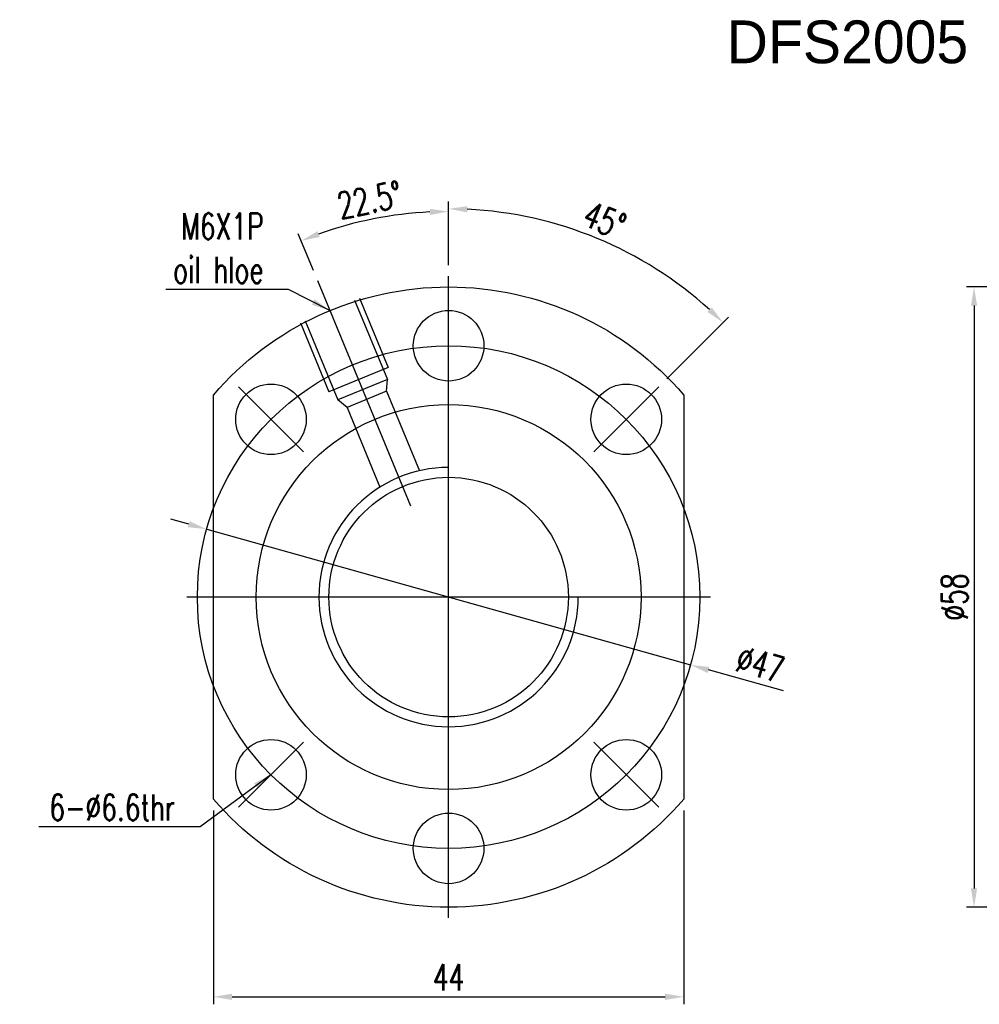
# Model space of a CAD drawing. Header units: inches. Extents: x 5 to 1045, y 47 to 2175.
# Tile 1 of 45: x 5 to 95, y 50 to 142. Entities that reach past the tile are written whole.
import ezdxf

# ---------------------------------------------------------------- set-up
doc = ezdxf.new("R2010")
doc.units = ezdxf.units.IN
doc.header["$LTSCALE"] = 3
doc.header["$MEASUREMENT"] = 0
doc.layers.add('DIM', color=4, linetype='Continuous')
doc.styles.add('DIM-7', font='SIMPLEX.shx', dxfattribs={"width": 0.7, "bigfont": 'chineset.shx'})
doc.dimstyles.new('CNS', dxfattribs={"dimtxt": 3.5, "dimasz": 2.5, "dimexe": 1, "dimexo": 1.5, "dimgap": 0.09, "dimtad": 0, "dimdsep": 46, "dimtxsty": 'DIM-7', "dimcen": 0.09, "dimclrd": 1, "dimclre": 1, "dimclrt": 4, "dimadec": 0, "dimazin": 0, "dimtfac": 1, "dimtix": 1, "dimtmove": 2, "dimatfit": 3, "dimfxl": 1, "dimtvp": 0.971429, "dimtolj": 1, "dimarcsym": 0})

# ---------------------------------------------------------------- blocks, each defined once
blk = doc.blocks.new('*D3')
at = {"layer": 'DEFPOINTS', "color": 0, "transparency": 16777216}
for p in [(23.33, 69.497), (67.33, 69.497), (67.33, 51.012)]:
    blk.add_point(p, dxfattribs=at)
at = {"layer": 'DIM', "color": 7, "lineweight": -2, "transparency": 16777216}
for p, q in [((23.33, 68.447), (23.33, 50.312)), ((67.33, 68.447), (67.33, 50.312)), ((25.08, 51.012), (65.58, 51.012))]:
    blk.add_line(p, q, dxfattribs=at)
at = {"layer": 'DIM', "color": 7, "transparency": 16777216}
for points in [[(25.08, 51.304), (25.08, 50.72), (23.33, 51.012)], [(65.58, 51.304), (65.58, 50.72), (67.33, 51.012)]]:
    blk.add_solid(points, dxfattribs=at)
at = {"layer": 'DIM', "color": 7, "transparency": 16777216, "insert": (45.33, 52.832), "char_height": 2.45, "attachment_point": 5, "style": 'DIM-7'}
blk.add_mtext('\\A1;44', dxfattribs=at)
blk = doc.blocks.new('*D5')
at = {"layer": 'DEFPOINTS', "color": 0, "transparency": 16777216}
for p in [(102.967, 117.392), (94.476, 59.392), (102.967, 59.392)]:
    blk.add_point(p, dxfattribs=at)
at = {"layer": 'DIM', "color": 7, "lineweight": -2, "transparency": 16777216}
for p, q in [((101.917, 117.392), (93.776, 117.392)), ((94.476, 115.642), (94.476, 61.142)), ((101.917, 59.392), (93.776, 59.392))]:
    blk.add_line(p, q, dxfattribs=at)
at = {"layer": 'DIM', "color": 7, "transparency": 16777216}
for points in [[(94.184, 115.642), (94.767, 115.642), (94.476, 117.392)], [(94.184, 61.142), (94.767, 61.142), (94.476, 59.392)]]:
    blk.add_solid(points, dxfattribs=at)
at = {"layer": 'DIM', "color": 7, "transparency": 16777216, "insert": (92.656, 88.392), "char_height": 2.45, "attachment_point": 5, "rotation": 90, "style": 'DIM-7'}
blk.add_mtext('\\A1;%%c58', dxfattribs=at)
blk = doc.blocks.new('*D7')
at = {"layer": 'DEFPOINTS', "color": 0, "transparency": 16777216}
for p in [(63.483, 119.832), (45.33, 118.392), (64.988, 108.049), (58.907, 101.968), (45.33, 58.392)]:
    blk.add_point(p, dxfattribs=at)
at = {"layer": 'DIM', "color": 7, "lineweight": -2, "transparency": 16777216}
for p, q in [((45.33, 119.442), (45.33, 125.396)), ((65.73, 108.792), (71.496, 114.557))]:
    blk.add_line(p, q, dxfattribs=at)
blk.add_arc((45.33, 88.392), 36.304, 47.76214, 87.23786, dxfattribs=at)
at = {"layer": 'DIM', "color": 7, "transparency": 16777216}
for points in [[(47.073, 124.362), (47.087, 124.945), (45.33, 124.696)], [(69.936, 115.481), (69.533, 115.059), (71.001, 114.063)]]:
    blk.add_solid(points, dxfattribs=at)
at = {"layer": 'DIM', "color": 7, "transparency": 16777216, "insert": (59.92, 123.614), "char_height": 2.45, "attachment_point": 5, "rotation": 337.5, "style": 'DIM-7'}
blk.add_mtext('\\A1;45°', dxfattribs=at)
blk = doc.blocks.new('*D8')
at = {"layer": 'DEFPOINTS', "color": 0, "transparency": 16777216}
for p in [(40.624, 124.138), (33.085, 117.956), (45.33, 118.392), (40.356, 100.402), (45.33, 58.392)]:
    blk.add_point(p, dxfattribs=at)
at = {"layer": 'DIM', "color": 7, "lineweight": -2, "transparency": 16777216}
for p, q in [((45.33, 119.442), (45.33, 125.147)), ((32.683, 118.926), (31.265, 122.349))]:
    blk.add_line(p, q, dxfattribs=at)
blk.add_arc((45.33, 88.392), 36.055, 92.78124, 109.71876, dxfattribs=at)
at = {"layer": 'DIM', "color": 7, "transparency": 16777216}
for points in [[(43.574, 124.696), (43.588, 124.113), (45.33, 124.447)], [(33.27, 122.06), (33.06, 122.604), (31.533, 121.702)]]:
    blk.add_solid(points, dxfattribs=at)
at = {"layer": 'DIM', "color": 7, "transparency": 16777216, "insert": (37.941, 125.539), "char_height": 2.45, "attachment_point": 5, "rotation": 11.25, "style": 'DIM-7'}
blk.add_mtext('\\A1;22.5°', dxfattribs=at)
blk = doc.blocks.new('*D10')
at = {"layer": 'DEFPOINTS', "color": 0, "transparency": 16777216}
for p in [(22.704, 94.738), (67.957, 82.045)]:
    blk.add_point(p, dxfattribs=at)
at = {"layer": 'DIM', "color": 7, "lineweight": -2, "transparency": 16777216}
for p, q in [((21.019, 95.21), (19.334, 95.683)), ((22.704, 94.738), (67.957, 82.045)), ((76.641, 79.61), (69.642, 81.573))]:
    blk.add_line(p, q, dxfattribs=at)
at = {"layer": 'DIM', "color": 7, "transparency": 16777216}
for points in [[(21.097, 95.491), (20.94, 94.929), (22.704, 94.738)], [(69.721, 81.854), (69.564, 81.292), (67.957, 82.045)]]:
    blk.add_solid(points, dxfattribs=at)
at = {"layer": 'DIM', "color": 7, "transparency": 16777216, "insert": (74.475, 82.108), "char_height": 2.45, "attachment_point": 5, "rotation": 344.33281, "style": 'DIM-7'}
blk.add_mtext('\\A1;∅47', dxfattribs=at)

msp = doc.modelspace()

# ---------------------------------------------------------------- linework, layer by layer
at = {"layer": 'DIM', "color": 7}
for p, q in [((41.81, 96.891), (33.085, 117.956)), ((45.33, 58.392), (45.33, 118.392)), ((36.542, 116.141), (39.604, 108.75)), ((37.004, 116.332), (39.683, 109.865)), ((31.923, 114.227), (34.984, 106.836)), ((31.461, 114.036), (34.14, 107.569)), ((39.683, 109.865), (34.14, 107.569)), ((39.604, 108.75), (34.984, 106.836)), ((39.525, 107.635), (39.604, 108.75)), ((31.754, 101.968), (25.673, 108.049)), ((58.907, 101.968), (64.988, 108.049)), ((23.33, 69.497), (23.33, 107.286)), ((35.829, 106.104), (34.984, 106.836)), ((39.525, 107.635), (35.829, 106.104)), ((39.525, 107.635), (42.602, 100.206)), ((67.33, 107.286), (67.33, 69.497)), ((35.829, 106.104), (38.906, 98.675)), ((69.83, 88.392), (20.83, 88.392)), ((31.754, 74.815), (25.673, 68.734)), ((58.907, 74.815), (64.988, 68.734))]:
    msp.add_line(p, q, dxfattribs=at)
for centre, radius in [((45.33, 111.892), 3.3), ((45.33, 88.392), 23.5), ((28.713, 105.009), 3.3), ((61.947, 105.009), 3.3), ((45.33, 88.392), 18), ((45.33, 88.392), 11.2), ((28.713, 71.775), 3.3), ((61.947, 71.775), 3.3), ((45.33, 64.892), 3.3)]:
    msp.add_circle(centre, radius, dxfattribs=at)
at = {"layer": 'DIM', "color": 7, "extrusion": (0, 0, -1)}
for start, end in [(40.65725, 139.34275), (220.65725, 319.34275)]:
    msp.add_arc((-45.33, 88.392), 29, start, end, dxfattribs=at)
at = {"layer": 'DIM', "color": 7}
msp.add_arc((45.33, 88.392), 12.125, 90, 0, dxfattribs=at)

# ---------------------------------------------------------------- texts
at = {"layer": 'DIM', "color": 0, "insert": (71.333, 142.31), "char_height": 4, "width": 53.23888, "attachment_point": 1}
msp.add_mtext('DFS2005', dxfattribs=at)
at = {"layer": 'DIM', "color": 7, "char_height": 2.45, "attachment_point": 9, "style": 'DIM-7'}
for s, insert in [('M6X1P\\Poil hloe', (28.017, 117.751)), ('6-%%c6.6thr', (19.744, 67.495))]:
    msp.add_mtext(s, dxfattribs=dict(at, insert=insert))

# ---------------------------------------------------------------- dimensions: what is measured, and where the dimension line sits
at = {"layer": 'DIM', "color": 7}
for base, line1, line2, picture, middle in [((40.624, 124.138), ((45.33, 58.392), (45.33, 118.392)), ((40.356, 100.402), (33.085, 117.956)), '*D8', (37.941, 125.539)), ((63.483, 119.832), ((58.907, 101.968), (64.988, 108.049)), ((45.33, 118.392), (45.33, 58.392)), '*D7', (59.92, 123.614))]:
    dim = msp.add_angular_dim_2l(base=base, line1=line1, line2=line2, dimstyle='CNS', override={"dimscale": 0.7, "dimgap": 0.85, "dimtad": 1, "dimclrd": 7, "dimclre": 7, "dimclrt": 7, "dimadec": 2, "dimazin": 2, "dimtmove": 1}, dxfattribs=at)
    dim.commit()
    dim.dimension.update_dxf_attribs({"geometry": picture, "text_midpoint": middle})
dim = msp.add_linear_dim(base=(94.476, 59.392), p1=(102.967, 117.392), p2=(102.967, 59.392), angle=90, text='%%c<>', dimstyle='CNS', override={"dimscale": 0.7, "dimgap": 0.85, "dimtad": 1, "dimclrd": 7, "dimclre": 7, "dimclrt": 7, "dimadec": 2, "dimazin": 2, "dimtmove": 1}, dxfattribs=at)
dim.commit()
dim.dimension.update_dxf_attribs({"geometry": '*D5', "text_midpoint": (92.656, 88.392)})
dim = msp.add_diameter_dim_2p(p1=(22.704, 94.738), p2=(67.957, 82.045), dimstyle='CNS', override={"dimscale": 0.7, "dimgap": 0.85, "dimtad": 1, "dimclrd": 7, "dimclre": 7, "dimclrt": 7, "dimadec": 2, "dimazin": 2, "dimtmove": 1}, dxfattribs=at)
dim.commit()
dim.dimension.update_dxf_attribs({"geometry": '*D10', "text_midpoint": (74.475, 82.108)})
dim = msp.add_linear_dim(base=(67.33, 51.012), p1=(23.33, 69.497), p2=(67.33, 69.497), angle=180, dimstyle='CNS', override={"dimscale": 0.7, "dimgap": 0.85, "dimtad": 1, "dimclrd": 7, "dimclre": 7, "dimclrt": 7, "dimadec": 2, "dimazin": 2, "dimtmove": 1}, dxfattribs=at)
dim.commit()
dim.dimension.update_dxf_attribs({"geometry": '*D3', "text_midpoint": (45.33, 52.832)})

# ---------------------------------------------------------------- leaders
at = {"layer": 'DIM', "color": 7, "annotation_type": 0, "has_hookline": 1, "hookline_direction": 1}
for points, text_width in [([(34.233, 115.184), (30.362, 117.156), (28.612, 117.156)], 9.147), ([(28.713, 71.775), (22.089, 66.9), (20.339, 66.9)], 12.74)]:
    msp.add_leader(points, dimstyle='CNS', override={"dimscale": 0.7, "dimgap": 0.85, "dimtad": 1, "dimclrd": 7, "dimclre": 7, "dimclrt": 7, "dimadec": 2, "dimazin": 2, "dimtmove": 1}, dxfattribs=dict(at, text_width=text_width))

doc.saveas('drawing.dxf')
